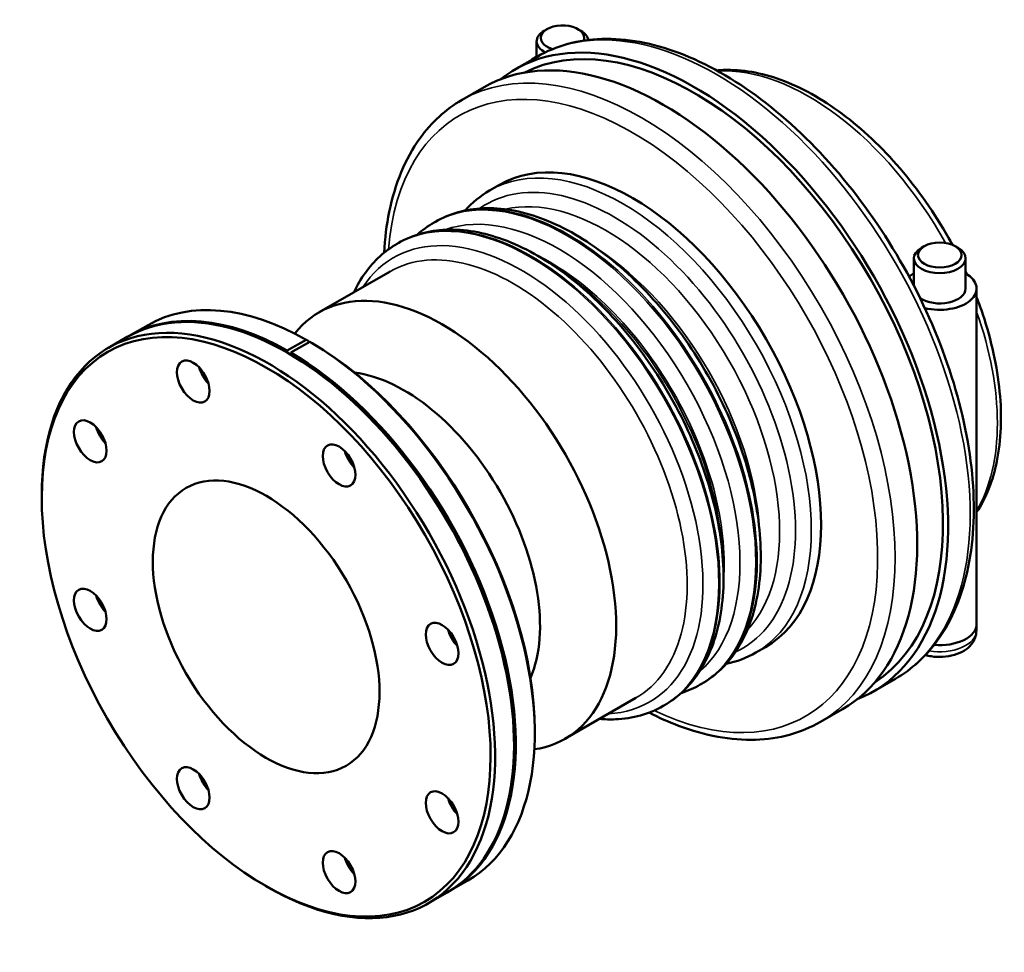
# Model space of a CAD drawing. Header units: millimetres. Extents: x -185 to 1270, y -173 to 937.
# Tile 8 of 8: x 886 to 1270, y 573 to 937. Entities that reach past the tile are written whole.
import ezdxf

# ---------------------------------------------------------------- set-up
doc = ezdxf.new("R2010")
doc.units = ezdxf.units.MM
doc.layers.add('Visible (ISO)', color=7, linetype='Continuous', lineweight=50)
doc.layers.add('Visible Narrow (ISO)', color=7, linetype='Continuous', lineweight=35)

msp = doc.modelspace()

# ---------------------------------------------------------------- linework, layer by layer
at = {"layer": 'Visible (ISO)'}
for p, q in [((1091.3193, 933.2635), (1090.1836, 932.6044)), ((1103.358, 933.2635), (1104.4937, 932.6044)), ((1087.2587, 928.5157), (1087.2587, 922.3919)), ((1078.8101, 917.5267), (1087.4368, 922.4945)), ((1058.1626, 905.6365), (1066.7893, 910.6043)), ((1068.9153, 870.2861), (1072.7336, 872.485)), ((1047.2778, 857.826), (1047.797, 858.125)), ((1032.8528, 849.5192), (1033.2771, 849.7635)), ((1238.3976, 848.5668), (1237.2618, 847.9077)), ((1250.4362, 848.5668), (1251.5719, 847.9077)), ((1234.3369, 833.1525), (1234.3369, 843.819)), ((1254.4969, 832.0463), (1254.4969, 843.819)), ((1002.4797, 822.7968), (1030.1518, 838.7321)), ((1258.8169, 701.2388), (1258.8169, 832.0463)), ((928.3704, 813.5848), (935.7313, 817.8237)), ((920.3023, 808.9387), (927.6633, 813.1776)), ((990.0423, 807.8592), (997.4033, 812.0981)), ((998.8175, 811.2837), (991.4565, 807.0448)), ((998.2871, 811.5851), (998.2871, 810.9783)), ((989.808, 807.1826), (990.0423, 807.8592)), ((991.4565, 807.0448), (991.2197, 806.361)), ((894.2929, 750.4973), (894.2929, 751.5153)), ((1258.7169, 700.2632), (1258.7169, 698.6227)), ((1172.714, 690.0368), (1176.5323, 692.2357)), ((1218.5391, 674.8833), (1227.1658, 679.8511)), ((1151.0765, 677.5766), (1151.5957, 677.8756)), ((1098.2939, 656.4128), (1125.966, 672.3481)), ((1136.6515, 669.2698), (1137.0758, 669.5141)), ((1197.8916, 662.9932), (1206.5183, 667.961)), ((1086.4987, 659.6193), (1086.4987, 658.6013)), ((981.459, 599.131), (982.3395, 598.62)), ((1053.1284, 596.939), (1060.4894, 601.1779)), ((1045.0603, 592.2929), (1052.4213, 596.5318))]:
    msp.add_line(p, q, dxfattribs=at)
for centre, major_axis, ratio, start_param, end_param in [((1148.6746, 796.205), (-68.4672, 118.8952), 0.57809312, 3.17203136, 6.2527466), ((1097.3387, 929.8238), (8.48, 0), 0.5758617, 6.06871778, 10.52732657), ((1148.6746, 796.205), (-69.8645, 121.3217), 0.57809312, 3.05579, 6.36898796), ((1097.3387, 928.5157), (-10.08, 0), 0.5758617, 5.50163969, 7.12583461), ((1097.3387, 928.5157), (10.08, 0), 0.5758617, 0.08772099, 0.78154562), ((1136.6538, 789.2827), (-69.8645, 121.3217), 0.57809312, 3.14159265, 6.28318531), ((1097.3387, 916.7431), (14.4, 0), 0.5758617, 2.34619382, 2.57268237), ((1124.633, 782.3603), (-51.8994, 90.1247), 0.57809312, 3.14159267, 6.28318531), ((1244.4169, 843.819), (-10.08, 0), 0.5758617, 5.50163969, 10.20632358), ((1244.4169, 832.0463), (-14.4, 0), 0.5758617, 5.48778648, 5.69031142), ((1244.4169, 832.0463), (14.4, 0), 0.5758617, 4.29741289, 7.07858414), ((990.0423, 704.8547), (-62.379, 108.3229), 0.57809312, 3.14159265, 6.28318531), ((1050.3868, 739.6048), (-47.9071, 83.192), 0.57809312, 2.91607322, 6.50870474), ((1244.4169, 832.0463), (10.08, 0), 0.5758617, 3.8567036, 6.28318531), ((998.1104, 709.5008), (-62.379, 108.3229), 0.57809312, 5.50772094, 6.28318531), ((990.7494, 705.2619), (-62.379, 108.3229), 0.57809312, 5.50772094, 6.28883128), ((982.6813, 700.6158), (62.379, -108.3229), 0.57809312, 5.49585344, 10.21210983), ((998.1104, 709.5008), (62.379, -108.3229), 0.57809312, 0, 2.35012811), ((998.9943, 710.0098), (-61.7552, 107.2397), 0.57809312, 3.92892453, 5.49163996), ((990.7494, 705.2619), (62.379, -108.3229), 0.57809312, 6.27753933, 8.63331342), ((961.6295, 800.5246), (-4.4913, 7.7993), 0.57809312, 1.15384984, 1.98774282), ((962.3366, 800.9318), (4.4913, -7.7993), 0.57809312, 4.59186452, 4.83291344), ((1035.5375, 731.0537), (37.4274, -64.9938), 0.57809312, 0.4106453, 2.73094735), ((921.4477, 777.2062), (-4.4913, 7.7993), 0.57809312, 1.15384984, 1.98774282), ((922.1548, 777.6134), (4.4913, -7.7993), 0.57809312, 4.59186452, 4.83291344), ((1018.4551, 767.8009), (-4.4913, 7.7993), 0.57809312, 1.15384984, 1.98774282), ((1019.1622, 768.2081), (4.4913, -7.7993), 0.57809312, 4.59186452, 4.83291344), ((921.4477, 711.5052), (-4.4913, 7.7993), 0.57809312, 1.15384984, 1.98774282), ((922.1548, 711.9124), (4.4913, -7.7993), 0.57809312, 4.59186452, 4.83291344), ((1058.6368, 698.2042), (-4.4913, 7.7993), 0.57809312, 1.15384984, 1.98774282), ((1244.4169, 701.2388), (14.4, 0), 0.5758617, 4.55960242, 6.28318531), ((1059.3439, 698.6114), (4.4913, -7.7993), 0.57809312, 4.59186452, 4.83291344), ((961.6295, 641.9085), (-4.4913, 7.7993), 0.57809312, 1.15384984, 1.98774282), ((962.3366, 642.3157), (4.4913, -7.7993), 0.57809312, 4.59186452, 4.83291344), ((1058.6368, 632.5032), (-4.4913, 7.7993), 0.57809312, 1.15384984, 1.98774282), ((1059.3439, 632.9104), (4.4913, -7.7993), 0.57809312, 4.59186452, 4.83291344), ((1018.4551, 609.1848), (-4.4913, 7.7993), 0.57809312, 1.15384984, 1.98774282), ((1019.1622, 609.592), (4.4913, -7.7993), 0.57809312, 4.59186452, 4.83291344)]:
    msp.add_ellipse(centre, major_axis=major_axis, ratio=ratio, start_param=start_param, end_param=end_param, dxfattribs=at)
for centre, major_axis, ratio in [((1244.4169, 845.1271), (8.48, 0), 0.5758617), ((981.7974, 700.1068), (61.7552, -107.2397), 0.57809312), ((953.3846, 795.7767), (4.4913, -7.7993), 0.57809312), ((913.2029, 772.4583), (4.4913, -7.7993), 0.57809312), ((1010.2102, 763.053), (4.4913, -7.7993), 0.57809312), ((981.7974, 700.1068), (31.1895, -54.1615), 0.57809312), ((913.2029, 706.7573), (4.4913, -7.7993), 0.57809312), ((1050.392, 693.4563), (4.4913, -7.7993), 0.57809312), ((953.3846, 637.1606), (4.4913, -7.7993), 0.57809312), ((1050.392, 627.7553), (4.4913, -7.7993), 0.57809312), ((1010.2102, 604.4369), (4.4913, -7.7993), 0.57809312)]:
    msp.add_ellipse(centre, major_axis=major_axis, ratio=ratio, dxfattribs=at)
for points, knots in [([(1087.4368, 922.4945), (1094.9267, 926.8076), (1103.5342, 929.1385), (1122.2538, 929.7249), (1132.4127, 927.8315), (1153.4079, 919.9356), (1164.2643, 913.7767), (1185.3652, 897.8549), (1195.6041, 888.0775), (1214.4127, 865.9519), (1222.9833, 853.6147), (1237.6325, 827.6084), (1243.7114, 813.9458), (1252.7774, 786.6161), (1255.7595, 772.954), (1258.2761, 746.9441), (1257.8028, 734.602), (1253.3065, 712.5394), (1249.2972, 702.794), (1239.1036, 688.6274), (1233.5503, 683.5276), (1227.1658, 679.8511)], [5.49972085, 5.49972085, 5.49972085, 5.49972085, 5.79961069, 5.79961069, 6.1120805, 6.1120805, 6.43652684, 6.43652684, 6.76221095, 6.76221095, 7.0869313, 7.0869313, 7.41126048, 7.41126048, 7.73606414, 7.73606414, 8.06181662, 8.06181662, 8.38568369, 8.38568369, 8.64131351, 8.64131351, 8.64131351, 8.64131351]), ([(1157.4747, 917.1155), (1158.3657, 917.2049), (1159.2646, 917.2678), (1167.2842, 917.5928), (1174.8109, 916.2585), (1190.4212, 910.5632), (1198.5235, 906.044), (1214.2763, 894.3107), (1221.9214, 887.078), (1235.9585, 870.6927), (1242.352, 861.55), (1248.3509, 850.9646), (1248.8708, 850.0274), (1249.3819, 849.0859)], [5.75401871, 5.75401871, 5.75401871, 5.75401871, 5.7933952, 5.7933952, 6.10266008, 6.10266008, 6.42830986, 6.42830986, 6.75601749, 6.75601749, 7.08244312, 7.08244312, 7.1139769, 7.1139769, 7.1139769, 7.1139769]), ([(1027.7991, 846.0386), (1028.0902, 851.5714), (1028.7499, 856.8932), (1032.0219, 872.9483), (1036.0312, 882.6936), (1046.2249, 896.8602), (1051.7781, 901.96), (1058.1626, 905.6365)], [4.77135972, 4.77135972, 4.77135972, 4.77135972, 4.920223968, 4.920223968, 5.244091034, 5.244091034, 5.499720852, 5.499720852, 5.499720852, 5.499720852]), ([(1047.797, 858.125), (1053.3662, 861.332), (1059.7477, 863.0913), (1073.6168, 863.6533), (1081.1435, 862.319), (1096.7538, 856.6237), (1104.8561, 852.1045), (1120.6089, 840.3712), (1128.254, 833.1386), (1142.2911, 816.7533), (1148.6846, 807.6105), (1159.6163, 788.3209), (1164.1557, 778.1794), (1170.937, 757.8618), (1173.1744, 747.6894), (1175.0717, 728.274), (1174.7242, 719.0351), (1171.3361, 702.4815), (1168.3107, 695.1401), (1160.5929, 684.4816), (1156.4065, 680.646), (1151.5957, 677.8756)], [5.49972085, 5.49972085, 5.49972085, 5.49972085, 5.7933952, 5.7933952, 6.10266008, 6.10266008, 6.42830986, 6.42830986, 6.75601749, 6.75601749, 7.08244312, 7.08244312, 7.40832062, 7.40832062, 7.73482698, 7.73482698, 8.0625932, 8.0625932, 8.38762732, 8.38762732, 8.64131351, 8.64131351, 8.64131351, 8.64131351]), ([(1033.2771, 849.7635), (1038.8462, 852.9706), (1045.2278, 854.7298), (1059.0969, 855.2918), (1066.6236, 853.9576), (1082.2339, 848.2622), (1090.3362, 843.743), (1106.0889, 832.0098), (1113.7341, 824.7771), (1127.7711, 808.3918), (1134.1646, 799.249), (1145.0964, 779.9594), (1149.6358, 769.8179), (1156.4171, 749.5003), (1158.6545, 739.328), (1160.5518, 719.9125), (1160.2043, 710.6736), (1156.8162, 694.12), (1153.7908, 686.7787), (1146.073, 676.1201), (1141.8866, 672.2845), (1137.0758, 669.5141)], [5.49972085, 5.49972085, 5.49972085, 5.49972085, 5.7933952, 5.7933952, 6.10266008, 6.10266008, 6.42830986, 6.42830986, 6.75601749, 6.75601749, 7.08244312, 7.08244312, 7.40832062, 7.40832062, 7.73482698, 7.73482698, 8.0625932, 8.0625932, 8.38762732, 8.38762732, 8.64131351, 8.64131351, 8.64131351, 8.64131351]), ([(1015.9566, 830.5576), (1017.2569, 833.3104), (1018.7641, 835.8816), (1023.8556, 842.9132), (1028.042, 846.7488), (1032.8528, 849.5192)], [5.117931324, 5.117931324, 5.117931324, 5.117931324, 5.246034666, 5.246034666, 5.499720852, 5.499720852, 5.499720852, 5.499720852]), ([(1258.8169, 828.6458), (1259.6685, 826.4243), (1260.4671, 824.1972), (1264.6044, 811.8012), (1266.8418, 801.6289), (1268.7391, 782.2134), (1268.3916, 772.9746), (1265.1601, 757.1859), (1262.5307, 750.4515), (1258.8169, 744.7949)], [7.33680069, 7.33680069, 7.33680069, 7.33680069, 7.40832062, 7.40832062, 7.73482698, 7.73482698, 8.0625932, 8.0625932, 8.35746164, 8.35746164, 8.35746164, 8.35746164]), ([(1258.7169, 698.6227), (1258.7169, 697.6496), (1258.532, 696.6807), (1257.8441, 694.835), (1257.3211, 693.9755), (1255.9485, 692.3059), (1255.0522, 691.5541), (1252.8808, 690.1585), (1251.5608, 689.5851), (1248.7178, 688.7339), (1247.1856, 688.4761), (1244.1109, 688.2992), (1242.5698, 688.3758), (1240.3184, 688.7412), (1239.5763, 688.9055), (1238.8516, 689.1136)], [0.78539816, 0.78539816, 0.78539816, 0.78539816, 0.99683178, 0.99683178, 1.22755533, 1.22755533, 1.51600212, 1.51600212, 1.87671803, 1.87671803, 2.2566475, 2.2566475, 2.63087728, 2.63087728, 2.81885878, 2.81885878, 2.81885878, 2.81885878]), ([(1136.6515, 669.2698), (1131.0823, 666.0627), (1124.7008, 664.3035), (1115.9187, 663.9476), (1113.8574, 663.9967), (1111.7707, 664.1736)], [2.358128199, 2.358128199, 2.358128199, 2.358128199, 2.651802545, 2.651802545, 2.739917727, 2.739917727, 2.739917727, 2.739917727]), ([(1197.8916, 662.9932), (1190.4018, 658.6801), (1181.7942, 656.3492), (1163.0746, 655.7628), (1152.9157, 657.6562), (1138.7917, 662.9679), (1134.9473, 664.678), (1131.1045, 666.6458)], [2.358128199, 2.358128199, 2.358128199, 2.358128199, 2.658018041, 2.658018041, 2.970487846, 2.970487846, 3.086489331, 3.086489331, 3.086489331, 3.086489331])]:
    msp.add_open_spline(points, degree=3, knots=knots, dxfattribs=at)
for points in [[(1059.3429, 862.4919), (1062.1416, 865.6114), (1065.36, 868.2388), (1068.9153, 870.2861)], [(1040.7085, 853.0461), (1042.7353, 854.8752), (1044.934, 856.4763), (1047.2778, 857.826)], [(1254.4969, 838.8845), (1254.6902, 838.4651), (1254.8817, 838.0452), (1255.0714, 837.6248)], [(1172.714, 690.0368), (1169.1587, 687.9895), (1165.2708, 686.5246), (1161.168, 685.6698)], [(1151.0765, 677.5766), (1148.7327, 676.2269), (1146.2443, 675.1289), (1143.6451, 674.2939)]]:
    msp.add_open_spline(points, degree=3, dxfattribs=at)
for points, weights in [([(997.4033, 812.0981), (997.8474, 811.8403), (998.2871, 811.5851)], [1.00021025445, 1.00011775, 1]), ([(999.7014, 810.7708), (999.2616, 811.0259), (998.8175, 811.2837)], [1, 1.00011774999, 1.00021025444])]:
    msp.add_rational_spline(points, weights, degree=2, dxfattribs=at)
at = {"layer": 'Visible Narrow (ISO)'}
for centre, major_axis, ratio, start_param, end_param in [((1157.3013, 801.1728), (-69.8645, 121.3217), 0.57809312, 3.14159265, 6.28318531), ((1128.0271, 784.3149), (69.8645, -121.3217), 0.57809312, 0, 3.14159265), ((1124.633, 782.3603), (-67.4692, 117.1621), 0.57809312, 2.445905, 6.97887296), ((1193.3638, 821.9398), (-51.8994, 90.1247), 0.57809312, 4.68911357, 6.00208666), ((1120.8146, 780.1615), (51.8994, -90.1247), 0.57809312, 0, 3.14159265), ((1117.468, 778.2343), (49.9032, -86.6583), 0.57809312, 6.23137342, 9.47658985), ((1099.1771, 767.7013), (51.8994, -90.1247), 0.57809312, 0, 3.14159265), ((1099.6963, 768.0003), (-51.8994, 90.1247), 0.57809312, 3.14159265, 6.28318531), ((1114.1213, 776.3071), (-47.9071, 83.192), 0.57809312, 3.31073796, 6.11404), ((1084.7522, 759.3945), (51.8994, -90.1247), 0.57809312, 0, 3.14159265), ((1085.1764, 759.6388), (-51.8994, 90.1247), 0.57809312, 3.14159265, 6.28318531), ((1095.8305, 765.7741), (49.9032, -86.6583), 0.57809312, 0.10501926, 3.0365734), ((1081.4055, 757.4673), (49.9032, -86.6583), 0.57809312, 5.9993912, 9.70857207), ((1078.0589, 755.5401), (-47.9071, 83.192), 0.57809312, 3.14159265, 6.28318531), ((1092.4839, 763.8469), (47.9071, -83.192), 0.57809312, 0.7013648, 2.44022785), ((1106.3896, 771.8547), (-47.9071, 83.192), 0.57809312, 3.9933903, 5.43138766), ((1091.8697, 763.4932), (-47.9071, 83.192), 0.57809312, 3.9933903, 5.43138766), ((1193.3638, 821.9398), (51.8994, -90.1247), 0.57809312, 0.31397932, 1.26068443), ((1244.4169, 698.6227), (14.3, 0), 0.5758617, 4.42181221, 6.28318531)]:
    msp.add_ellipse(centre, major_axis=major_axis, ratio=ratio, start_param=start_param, end_param=end_param, dxfattribs=at)

doc.saveas('drawing.dxf')
